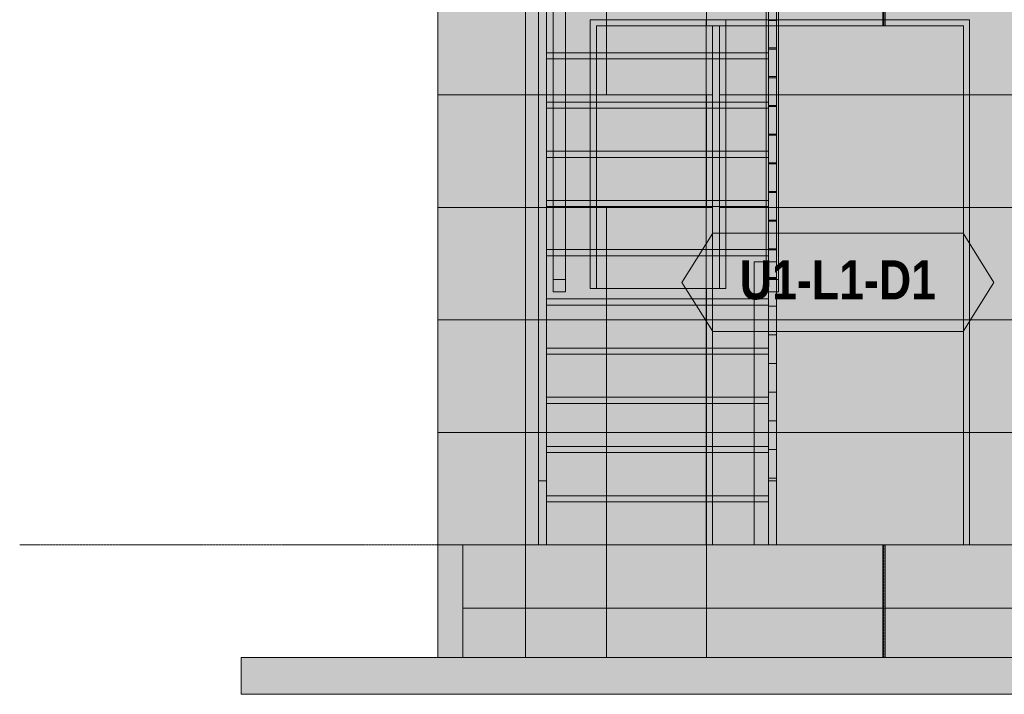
# Model space of a CAD drawing. Header units: millimetres. Extents: x -19865 to 16110, y -15538 to 17249.
# Tile 4 of 35: x -1700 to 2302, y -607 to 2135. Entities that reach past the tile are written whole.
import ezdxf
from ezdxf.enums import TextEntityAlignment as Align

# ---------------------------------------------------------------- set-up
doc = ezdxf.new("R2010")
doc.units = ezdxf.units.MM
doc.linetypes.add('DASHED', pattern=[1.524, 1.27, -0.254])
for name, color, linetype in [('FILL-C_DDC89D', 7, 'Continuous'), ('FILL-C_DEC89D', 7, 'Continuous'), ('FILL-EPS', 7, 'Continuous'), ('FILL-LIGHT', 7, 'Continuous'), ('FILL-TIMBER', 7, 'Continuous'), ('FILL-WHITE', 7, 'Continuous'), ('LINE-C_2E8C94', 7, 'Continuous'), ('LINE-C_337880', 7, 'Continuous'), ('LINE-INK', 7, 'Continuous'), ('LINE-STEEL-DASH', 7, 'DASHED'), ('LINE-STEEL_GREY', 7, 'Continuous'), ('LINE-TEAL_DK', 7, 'Continuous'), ('LINE-TEAL_DK-DASH', 7, 'DASHED'), ('LINE-TIMBER_DK', 7, 'Continuous'), ('TEXT-TEAL_DK', 7, 'Continuous')]:
    doc.layers.add(name, color=color, linetype=linetype)
doc.styles.add('OpenSansCondensed-Bold', font='OpenSansCondensed-Bold.ttf')

msp = doc.modelspace()

# ---------------------------------------------------------------- hatches: boundary and pattern name
at = {"layer": 'FILL-C_DDC89D', "true_color": 0xddc89d}
h = msp.add_hatch(color=256, dxfattribs=at)
h.dxf.hatch_style = 1
h.paths.add_polyline_path([(409, 2670.8), (441, 2670.8), (441, 260), (409, 260)])
h = msp.add_hatch(color=256, dxfattribs=at)
h.dxf.hatch_style = 1
h.paths.add_polyline_path([(1344, 2670.8), (1376, 2670.8), (1376, 260), (1344, 260)])
at = {"layer": 'FILL-C_DEC89D', "true_color": 0xdec89d}
h = msp.add_hatch(color=256, dxfattribs=at)
h.dxf.hatch_style = 1
h.paths.add_polyline_path([(469, 3480), (519, 3480), (519, 1078.3), (519, 1078.3), (469, 1078.3)])
h = msp.add_hatch(color=256, dxfattribs=at)
h.dxf.hatch_style = 1
h.paths.add_polyline_path([(1335, 3480), (1385, 3480), (1385, 1078.3), (1385, 1078.3), (1335, 1078.3)])
h = msp.add_hatch(color=256, dxfattribs=at)
h.dxf.hatch_style = 1
h.paths.add_polyline_path([(469, 1028.2), (469, 1028.2), (469, 3430), (519, 3430), (519, 1028.2)])
h = msp.add_hatch(color=256, dxfattribs=at)
h.dxf.hatch_style = 1
h.paths.add_polyline_path([(1335, 1028.2), (1335, 1028.2), (1335, 3430), (1385, 3430), (1385, 1028.2)])
h = msp.add_hatch(color=256, dxfattribs=at)
h.dxf.hatch_style = 1
h.paths.add_polyline_path([(409, 0), (409, 0), (409, 2301.4), (441, 2301.4), (441, 2301.4), (441, 0)])
h = msp.add_hatch(color=256, dxfattribs=at)
h.dxf.hatch_style = 1
h.paths.add_polyline_path([(1344, 0), (1344, 0), (1344, 2301.4), (1376, 2301.4), (1376, 2301.4), (1376, 0)])
at = {"layer": 'FILL-EPS', "true_color": 0xccffff}
h = msp.add_hatch(color=256, dxfattribs=at)
h.dxf.hatch_style = 1
h.paths.add_polyline_path([(0, 0), (0, 0), (0, 0), (0, 2743.2), (355.6, 2743.2), (355.8, 2744.8), (355.9, 2744.8), (355.9, 0), (355.6, 0), (355.6, 0)])
h = msp.add_hatch(color=256, dxfattribs=at)
h.dxf.hatch_style = 1
h.paths.add_polyline_path([(0, 2743.2), (0, 2743.2), (0, 2743.2), (355.9, 2743.2), (355.9, 0), (355.9, 0), (0, 0)])
h = msp.add_hatch(color=256, dxfattribs=at)
h.dxf.hatch_style = 1
h.paths.add_polyline_path([(0, 2743.2), (0, 2743.2), (355.6, 2743.2), (355.6, 0), (0, 0)])
h = msp.add_hatch(color=256, dxfattribs=at)
h.dxf.hatch_style = 1
h.paths.add_polyline_path([(0, 0), (0, 0), (0, 0), (0, 2743.2), (355.6, 2743.2), (355.6, 2743.2), (355.6, 2743.2), (355.6, 0)])
h = msp.add_hatch(color=256, dxfattribs=at)
h.dxf.hatch_style = 1
h.paths.add_polyline_path([(0, 2743.2), (0, 2743.2), (355.6, 2743.2), (355.6, 2743.2), (355.9, 2743.2), (355.9, 0), (355.9, 0), (355.9, 0), (355.9, -1.6), (355.8, -1.6), (355.6, 0), (0, 0)])
h = msp.add_hatch(color=256, dxfattribs=at)
h.dxf.hatch_style = 1
h.paths.add_polyline_path([(0, 0), (0, 2743.2), (355.9, 2743.2), (355.9, 2743.2), (355.9, 2743.2), (355.9, 0)])
h = msp.add_hatch(color=256, dxfattribs=at)
h.dxf.hatch_style = 1
h.paths.add_polyline_path([(355.9, 2743.2), (11896.5, 2743.2), (11896.5, 0), (8098.9, 0), (8098.9, 2109.1), (7078.4, 2109.1), (7078.4, 0), (5173.5, 0), (5173.5, 2109.1), (4153, 2109.1), (4153, 0), (355.9, 0)])
h.paths.add_polyline_path([(11607.4, 2109.1), (11106.9, 2109.1), (11106.9, 1041.8), (11607.4, 1041.8)], flags=0)
h.paths.add_polyline_path([(9794.9, 1041.8), (9794.9, 2109.1), (8644.4, 2109.1), (8644.4, 1041.8)], flags=0)
h.paths.add_polyline_path([(3607.5, 1041.8), (3607.5, 2109.1), (2457, 2109.1), (2457, 1041.8)], flags=0)
h.paths.add_polyline_path([(1145, 2109.1), (644.5, 2109.1), (644.5, 1041.8), (1145, 1041.8)], flags=0)
h = msp.add_hatch(color=256, dxfattribs=at)
h.dxf.hatch_style = 1
h.paths.add_polyline_path([(355.9, 0), (355.9, 2743.2), (11896.5, 2743.2), (11896.5, 0), (8123.9, 0), (8123.9, 2134.1), (7053.4, 2134.1), (7053.4, 0), (5198.5, 0), (5198.5, 2134.1), (4128, 2134.1), (4128, 0)])
h.paths.add_polyline_path([(11632.4, 1041.8), (11632.4, 2134.1), (11081.9, 2134.1), (11081.9, 1041.8)], flags=0)
h.paths.add_polyline_path([(9819.9, 1041.8), (9819.9, 2134.1), (8619.4, 2134.1), (8619.4, 1041.8)], flags=0)
h.paths.add_polyline_path([(3632.5, 2134.1), (2432, 2134.1), (2432, 1041.8), (3632.5, 1041.8)], flags=0)
h.paths.add_polyline_path([(1170, 2134.1), (619.5, 2134.1), (619.5, 1041.8), (1170, 1041.8)], flags=0)
h = msp.add_hatch(color=256, dxfattribs=at)
h.dxf.hatch_style = 1
h.paths.add_polyline_path([(355.9, 2743.2), (11896.5, 2743.2), (11896.5, 0), (11161.9, 0), (11161.9, 2134.1), (10091.4, 2134.1), (10091.4, 0), (2161.5, 0), (2161.5, 2134.1), (1091, 2134.1), (1091, 0), (355.9, 0)])
h.paths.add_polyline_path([(6707.4, 2134.1), (6707.4, 737), (8582.9, 737), (8582.9, 2134.1)], flags=0)
h.paths.add_polyline_path([(3670, 2134.1), (3670, 737), (5545.5, 737), (5545.5, 2134.1)], flags=0)
h = msp.add_hatch(color=256, dxfattribs=at)
h.dxf.hatch_style = 1
h.paths.add_polyline_path([(355.9, 2743.2), (11896.5, 2743.2), (11896.5, 0), (11136.9, 0), (11136.9, 2109.1), (10116.4, 2109.1), (10116.4, 0), (2136.5, 0), (2136.5, 2109.1), (1116, 2109.1), (1116, 0), (355.9, 0)])
h.paths.add_polyline_path([(6732.4, 737), (8557.9, 737), (8557.9, 2109.1), (6732.4, 2109.1)], flags=0)
h.paths.add_polyline_path([(3695, 737), (5520.5, 737), (5520.5, 2109.1), (3695, 2109.1)], flags=0)
h = msp.add_hatch(color=256, dxfattribs=at)
h.dxf.hatch_style = 1
h.paths.add_polyline_path([(619.5, 2134.1), (1170, 2134.1), (1170, 1041.8), (1145, 1041.8), (1145, 2109.1), (644.5, 2109.1), (644.5, 1041.8), (619.5, 1041.8)])
h = msp.add_hatch(color=256, dxfattribs=at)
h.dxf.hatch_style = 1
h.paths.add_polyline_path([(1091, 2134.1), (1091, 2134.1), (2161.5, 2134.1), (2161.5, 0), (2161.5, 0), (2136.5, 0), (2136.5, 2109.1), (1116, 2109.1), (1116, 0), (1091, 0)])
h = msp.add_hatch(color=256, dxfattribs=at)
h.dxf.hatch_style = 1
h.paths.add_polyline_path([(0, -457.2), (0, 0), (355.9, 0), (355.9, -457.2), (0, -457.2)])
h = msp.add_hatch(color=256, dxfattribs=at)
h.dxf.hatch_style = 1
h.paths.add_polyline_path([(0, -457.2), (0, 0), (101.6, 0), (101.6, -457.2), (0, -457.2)])
h = msp.add_hatch(color=256, dxfattribs=at)
h.dxf.hatch_style = 1
h.paths.add_polyline_path([(0, 0), (0, 0), (0, 0), (0, 0), (101.6, 0), (101.6, -457.2), (101.6, -457.2), (101.6, -457.2), (101.6, -457.2), (101.6, -457.2), (0, -457.2)])
h = msp.add_hatch(color=256, dxfattribs=at)
h.dxf.hatch_style = 1
h.paths.add_polyline_path([(0, 0), (0, 0), (0, 0), (0, 0), (101.6, 0), (101.6, -457.2), (101.6, -457.2), (101.6, -457.2), (101.6, -457.2), (101.6, -457.2), (0, -457.2)])
h = msp.add_hatch(color=256, dxfattribs=at)
h.dxf.hatch_style = 1
h.paths.add_polyline_path([(0, -457.2), (0, 0), (101.6, 0), (101.6, -457.2), (0, -457.2)])
h = msp.add_hatch(color=256, dxfattribs=at)
h.dxf.hatch_style = 1
h.paths.add_polyline_path([(0, 0), (355.9, 0), (355.9, -457.2), (0, -457.2), (0, 0)])
h = msp.add_hatch(color=256, dxfattribs=at)
h.dxf.hatch_style = 1
h.paths.add_polyline_path([(101.6, 0), (355.9, 0), (355.9, -457.2), (355.9, -457.2), (355.9, -457.2), (101.6, -457.2), (101.6, 0)])
h = msp.add_hatch(color=256, dxfattribs=at)
h.dxf.hatch_style = 1
h.paths.add_polyline_path([(101.6, -457.2), (101.6, 0), (355.9, 0), (355.9, 0), (355.9, -457.2)])
h = msp.add_hatch(color=256, dxfattribs=at)
h.dxf.hatch_style = 1
h.paths.add_polyline_path([(355.9, -457.2), (355.9, 0), (11896.5, 0), (11896.5, 0), (11896.5, -457.2)])
h = msp.add_hatch(color=256, dxfattribs=at)
h.dxf.hatch_style = 1
h.paths.add_polyline_path([(355.9, 0), (11896.5, 0), (11896.5, -457.2), (355.9, -457.2), (355.9, 0)])
h = msp.add_hatch(color=256, dxfattribs=at)
h.dxf.hatch_style = 1
h.paths.add_polyline_path([(355.9, -457.2), (355.9, 0), (11896.5, 0), (11896.5, -457.2)])
h = msp.add_hatch(color=256, dxfattribs=at)
h.dxf.hatch_style = 1
h.paths.add_polyline_path([(355.9, 0), (11896.5, 0), (11896.5, -457.2), (355.9, -457.2), (355.9, 0)])
at = {"layer": 'FILL-LIGHT', "true_color": 0xdbdbde}
h = msp.add_hatch(color=256, dxfattribs=at)
h.dxf.hatch_style = 1
h.paths.add_polyline_path([(101.6, 0), (12150.8, 0), (12150.8, -257.2), (101.6, -257.2)])
h = msp.add_hatch(color=256, dxfattribs=at)
h.dxf.hatch_style = 1
h.paths.add_polyline_path([(101.6, -257.2), (101.6, 0), (12150.8, 0), (12150.8, 0), (12150.8, -257.2), (101.6, -257.2)])
h = msp.add_hatch(color=256, dxfattribs=at)
h.dxf.hatch_style = 1
h.paths.add_polyline_path([(-800, -457.2), (13052.4, -457.2), (13052.4, -607.2), (-800, -607.2)])
h = msp.add_hatch(color=256, dxfattribs=at)
h.dxf.hatch_style = 1
h.paths.add_polyline_path([(-800, -607.2), (-800, -457.2), (13052.4, -457.2), (13052.4, -607.2)])
at = {"layer": 'FILL-TIMBER', "true_color": 0xedd6a8}
h = msp.add_hatch(color=256, dxfattribs=at)
h.dxf.hatch_style = 1
h.paths.add_polyline_path([(1344, 2830.9), (1376, 2830.9), (1376, 2019.6), (1344, 2019.6)])
h = msp.add_hatch(color=256, dxfattribs=at)
h.dxf.hatch_style = 1
h.paths.add_polyline_path([(1344, 2019.6), (1344, 2830.9), (1376, 2830.9), (1376, 2019.6)])
h = msp.add_hatch(color=256, dxfattribs=at)
h.dxf.hatch_style = 1
h.paths.add_polyline_path([(1344, 2714.3), (1376, 2714.3), (1376, 1903.1), (1344, 1903.1)])
h = msp.add_hatch(color=256, dxfattribs=at)
h.dxf.hatch_style = 1
h.paths.add_polyline_path([(1344, 1903.1), (1344, 2714.3), (1376, 2714.3), (1376, 1903.1)])
h = msp.add_hatch(color=256, dxfattribs=at)
h.dxf.hatch_style = 1
h.paths.add_polyline_path([(1344, 2597.8), (1376, 2597.8), (1376, 1786.5), (1344, 1786.5)])
h = msp.add_hatch(color=256, dxfattribs=at)
h.dxf.hatch_style = 1
h.paths.add_polyline_path([(1344, 1786.5), (1344, 2597.8), (1376, 2597.8), (1376, 1786.5)])
h = msp.add_hatch(color=256, dxfattribs=at)
h.dxf.hatch_style = 1
h.paths.add_polyline_path([(1344, 2481.2), (1376, 2481.2), (1376, 1669.9), (1344, 1669.9)])
h = msp.add_hatch(color=256, dxfattribs=at)
h.dxf.hatch_style = 1
h.paths.add_polyline_path([(1344, 1669.9), (1344, 2481.2), (1376, 2481.2), (1376, 1669.9)])
h = msp.add_hatch(color=256, dxfattribs=at)
h.dxf.hatch_style = 1
h.paths.add_polyline_path([(1344, 2364.6), (1376, 2364.6), (1376, 1553.3), (1344, 1553.3)])
h = msp.add_hatch(color=256, dxfattribs=at)
h.dxf.hatch_style = 1
h.paths.add_polyline_path([(1344, 1553.3), (1344, 2364.6), (1376, 2364.6), (1376, 1553.3)])
h = msp.add_hatch(color=256, dxfattribs=at)
h.dxf.hatch_style = 1
h.paths.add_polyline_path([(1344, 2248), (1376, 2248), (1376, 1436.7), (1344, 1436.7)])
h = msp.add_hatch(color=256, dxfattribs=at)
h.dxf.hatch_style = 1
h.paths.add_polyline_path([(1344, 1436.7), (1344, 2248), (1376, 2248), (1376, 1436.7)])
h = msp.add_hatch(color=256, dxfattribs=at)
h.dxf.hatch_style = 1
h.paths.add_polyline_path([(441, 2175), (441, 2175), (1344, 2175), (1344, 2000), (1344, 2000), (441, 2000)])
h = msp.add_hatch(color=256, dxfattribs=at)
h.dxf.hatch_style = 1
h.paths.add_polyline_path([(441, 2000), (441, 2175), (1344, 2175), (1344, 1975), (441, 1975)])
h = msp.add_hatch(color=256, dxfattribs=at)
h.dxf.hatch_style = 1
h.paths.add_polyline_path([(1344, 2131.4), (1376, 2131.4), (1376, 1320.1), (1344, 1320.1)])
h = msp.add_hatch(color=256, dxfattribs=at)
h.dxf.hatch_style = 1
h.paths.add_polyline_path([(1344, 1320.1), (1344, 2131.4), (1376, 2131.4), (1376, 1320.1)])
h = msp.add_hatch(color=256, dxfattribs=at)
h.dxf.hatch_style = 1
h.paths.add_polyline_path([(1344, 2014.8), (1376, 2014.8), (1376, 1203.5), (1344, 1203.5)])
h = msp.add_hatch(color=256, dxfattribs=at)
h.dxf.hatch_style = 1
h.paths.add_polyline_path([(1344, 1203.5), (1344, 2014.8), (1376, 2014.8), (1376, 1203.5)])
h = msp.add_hatch(color=256, dxfattribs=at)
h.dxf.hatch_style = 1
h.paths.add_polyline_path([(441, 1975), (441, 2000), (1344, 2000), (1344, 1975)])
h = msp.add_hatch(color=256, dxfattribs=at)
h.dxf.hatch_style = 1
h.paths.add_polyline_path([(441, 1975), (441, 1975), (1344, 1975), (1344, 1800), (1344, 1800), (441, 1800)])
h = msp.add_hatch(color=256, dxfattribs=at)
h.dxf.hatch_style = 1
h.paths.add_polyline_path([(441, 1800), (441, 1975), (1344, 1975), (1344, 1775), (441, 1775)])
h = msp.add_hatch(color=256, dxfattribs=at)
h.dxf.hatch_style = 1
h.paths.add_polyline_path([(1344, 1898.2), (1376, 1898.2), (1376, 1086.9), (1344, 1086.9)])
h = msp.add_hatch(color=256, dxfattribs=at)
h.dxf.hatch_style = 1
h.paths.add_polyline_path([(1344, 1086.9), (1344, 1898.2), (1376, 1898.2), (1376, 1086.9)])
h = msp.add_hatch(color=256, dxfattribs=at)
h.dxf.hatch_style = 1
h.paths.add_polyline_path([(441, 1775), (441, 1800), (1344, 1800), (1344, 1775)])
h = msp.add_hatch(color=256, dxfattribs=at)
h.dxf.hatch_style = 1
h.paths.add_polyline_path([(441, 1775), (441, 1775), (1344, 1775), (1344, 1600), (1344, 1600), (441, 1600)])
h = msp.add_hatch(color=256, dxfattribs=at)
h.dxf.hatch_style = 1
h.paths.add_polyline_path([(441, 1600), (441, 1775), (1344, 1775), (1344, 1575), (441, 1575)])
h = msp.add_hatch(color=256, dxfattribs=at)
h.dxf.hatch_style = 1
h.paths.add_polyline_path([(1344, 1781.6), (1376, 1781.6), (1376, 970.3), (1376, 970.3), (1344, 970.3)])
h = msp.add_hatch(color=256, dxfattribs=at)
h.dxf.hatch_style = 1
h.paths.add_polyline_path([(1344, 970.3), (1344, 970.3), (1344, 1781.6), (1376, 1781.6), (1376, 970.3)])
h = msp.add_hatch(color=256, dxfattribs=at)
h.dxf.hatch_style = 1
h.paths.add_polyline_path([(1344, 1665), (1376, 1665), (1376, 853.7), (1376, 853.7), (1344, 853.7)])
h = msp.add_hatch(color=256, dxfattribs=at)
h.dxf.hatch_style = 1
h.paths.add_polyline_path([(1344, 853.7), (1344, 853.7), (1344, 1665), (1376, 1665), (1376, 853.7)])
h = msp.add_hatch(color=256, dxfattribs=at)
h.dxf.hatch_style = 1
h.paths.add_polyline_path([(441, 1575), (441, 1600), (1344, 1600), (1344, 1575)])
h = msp.add_hatch(color=256, dxfattribs=at)
h.dxf.hatch_style = 1
h.paths.add_polyline_path([(441, 1575), (441, 1575), (1344, 1575), (1344, 1400), (1344, 1400), (441, 1400)])
h = msp.add_hatch(color=256, dxfattribs=at)
h.dxf.hatch_style = 1
h.paths.add_polyline_path([(441, 1400), (441, 1575), (1344, 1575), (1344, 1375), (441, 1375)])
h = msp.add_hatch(color=256, dxfattribs=at)
h.dxf.hatch_style = 1
h.paths.add_polyline_path([(1344, 1548.4), (1376, 1548.4), (1376, 737.1), (1376, 737.1), (1344, 737.1)])
h = msp.add_hatch(color=256, dxfattribs=at)
h.dxf.hatch_style = 1
h.paths.add_polyline_path([(1344, 737.1), (1344, 737.1), (1344, 1548.4), (1376, 1548.4), (1376, 737.1)])
h = msp.add_hatch(color=256, dxfattribs=at)
h.dxf.hatch_style = 1
h.paths.add_polyline_path([(1344, 1431.8), (1376, 1431.8), (1376, 620.5), (1376, 620.5), (1344, 620.5)])
h = msp.add_hatch(color=256, dxfattribs=at)
h.dxf.hatch_style = 1
h.paths.add_polyline_path([(1344, 620.5), (1344, 620.5), (1344, 1431.8), (1376, 1431.8), (1376, 620.5)])
h = msp.add_hatch(color=256, dxfattribs=at)
h.dxf.hatch_style = 1
h.paths.add_polyline_path([(441, 1375), (441, 1400), (1344, 1400), (1344, 1375)])
h = msp.add_hatch(color=256, dxfattribs=at)
h.dxf.hatch_style = 1
h.paths.add_polyline_path([(441, 1375), (441, 1375), (1344, 1375), (1344, 1200), (1344, 1200), (441, 1200)])
h = msp.add_hatch(color=256, dxfattribs=at)
h.dxf.hatch_style = 1
h.paths.add_polyline_path([(441, 1200), (441, 1375), (1344, 1375), (1344, 1175), (441, 1175)])
h = msp.add_hatch(color=256, dxfattribs=at)
h.dxf.hatch_style = 1
h.paths.add_polyline_path([(1344, 1315.2), (1376, 1315.2), (1376, 503.9), (1376, 503.9), (1344, 503.9)])
h = msp.add_hatch(color=256, dxfattribs=at)
h.dxf.hatch_style = 1
h.paths.add_polyline_path([(1344, 503.9), (1344, 503.9), (1344, 1315.2), (1376, 1315.2), (1376, 503.9)])
h = msp.add_hatch(color=256, dxfattribs=at)
h.dxf.hatch_style = 1
h.paths.add_polyline_path([(441, 1175), (441, 1200), (1344, 1200), (1344, 1175)])
h = msp.add_hatch(color=256, dxfattribs=at)
h.dxf.hatch_style = 1
h.paths.add_polyline_path([(441, 1175), (441, 1175), (1344, 1175), (1344, 1000), (441, 1000)])
h = msp.add_hatch(color=256, dxfattribs=at)
h.dxf.hatch_style = 1
h.paths.add_polyline_path([(441, 1000), (441, 1175), (1344, 1175), (1344, 975), (441, 975)])
h = msp.add_hatch(color=256, dxfattribs=at)
h.dxf.hatch_style = 1
h.paths.add_polyline_path([(1344, 1198.7), (1376, 1198.7), (1376, 387.4), (1376, 387.4), (1344, 387.4)])
h = msp.add_hatch(color=256, dxfattribs=at)
h.dxf.hatch_style = 1
h.paths.add_polyline_path([(1344, 387.4), (1344, 387.4), (1344, 1198.7), (1376, 1198.7), (1376, 387.4)])
h = msp.add_hatch(color=256, dxfattribs=at)
h.dxf.hatch_style = 1
h.paths.add_polyline_path([(1286, 1150), (1376, 1150), (1376, 1078.3), (1385, 1078.3), (1385, 1028.2), (1376, 1028.2), (1376, 260), (1376, 260), (1376, 0), (1376, 0), (1344, 0), (1344, 0), (1344, 0), (1286, 0), (1286, 1150)])
h = msp.add_hatch(color=256, dxfattribs=at)
h.dxf.hatch_style = 1
h.paths.add_polyline_path([(1286, 0), (1286, 0), (1286, 1150), (1376, 1150), (1376, 1150), (1376, 0)])
h = msp.add_hatch(color=256, dxfattribs=at)
h.dxf.hatch_style = 1
h.paths.add_polyline_path([(1344, 1082.1), (1376, 1082.1), (1376, 270.8), (1376, 270.8), (1344, 270.8)])
h = msp.add_hatch(color=256, dxfattribs=at)
h.dxf.hatch_style = 1
h.paths.add_polyline_path([(1344, 270.8), (1344, 270.8), (1344, 1082.1), (1376, 1082.1), (1376, 270.8)])
h = msp.add_hatch(color=256, dxfattribs=at)
h.dxf.hatch_style = 1
h.paths.add_polyline_path([(469, 1028.2), (469, 1078.3), (519, 1078.3), (519, 1028.2), (469, 1028.2)])
h = msp.add_hatch(color=256, dxfattribs=at)
h.dxf.hatch_style = 1
h.paths.add_polyline_path([(441, 975), (441, 1000), (1344, 1000), (1344, 1000), (1344, 975), (441, 975)])
h = msp.add_hatch(color=256, dxfattribs=at)
h.dxf.hatch_style = 1
h.paths.add_polyline_path([(441, 975), (1344, 975), (1344, 800), (441, 800)])
h = msp.add_hatch(color=256, dxfattribs=at)
h.dxf.hatch_style = 1
h.paths.add_polyline_path([(441, 800), (441, 975), (1344, 975), (1344, 775), (441, 775)])
h = msp.add_hatch(color=256, dxfattribs=at)
h.dxf.hatch_style = 1
h.paths.add_polyline_path([(441, 775), (441, 800), (1344, 800), (1344, 800), (1344, 775), (441, 775)])
h = msp.add_hatch(color=256, dxfattribs=at)
h.dxf.hatch_style = 1
h.paths.add_polyline_path([(441, 775), (1344, 775), (1344, 600), (441, 600)])
h = msp.add_hatch(color=256, dxfattribs=at)
h.dxf.hatch_style = 1
h.paths.add_polyline_path([(441, 600), (441, 775), (1344, 775), (1344, 575), (441, 575)])
h = msp.add_hatch(color=256, dxfattribs=at)
h.dxf.hatch_style = 1
h.paths.add_polyline_path([(441, 575), (441, 600), (1344, 600), (1344, 600), (1344, 575), (441, 575)])
h = msp.add_hatch(color=256, dxfattribs=at)
h.dxf.hatch_style = 1
h.paths.add_polyline_path([(441, 575), (1344, 575), (1344, 400), (441, 400)])
h = msp.add_hatch(color=256, dxfattribs=at)
h.dxf.hatch_style = 1
h.paths.add_polyline_path([(441, 400), (441, 575), (1344, 575), (1344, 375), (441, 375)])
h = msp.add_hatch(color=256, dxfattribs=at)
h.dxf.hatch_style = 1
h.paths.add_polyline_path([(441, 375), (441, 400), (1344, 400), (1344, 400), (1344, 375), (441, 375)])
h = msp.add_hatch(color=256, dxfattribs=at)
h.dxf.hatch_style = 1
h.paths.add_polyline_path([(441, 375), (441, 375), (1344, 375), (1344, 200), (1344, 200), (1344, 200), (441, 200)])
h = msp.add_hatch(color=256, dxfattribs=at)
h.dxf.hatch_style = 1
h.paths.add_polyline_path([(441, 200), (441, 375), (1344, 375), (1344, 175), (1344, 175), (441, 175)])
h = msp.add_hatch(color=256, dxfattribs=at)
h.dxf.hatch_style = 1
h.paths.add_polyline_path([(409, 0), (409, 0), (409, 260), (441, 260), (441, 0)])
h = msp.add_hatch(color=256, dxfattribs=at)
h.dxf.hatch_style = 1
h.paths.add_polyline_path([(441, 175), (441, 200), (1344, 200), (1344, 200), (1344, 175), (441, 175)])
h = msp.add_hatch(color=256, dxfattribs=at)
h.dxf.hatch_style = 1
h.paths.add_polyline_path([(441, 175), (441, 175), (1344, 175), (1344, 0), (1344, 0), (441, 0)])
h = msp.add_hatch(color=256, dxfattribs=at)
h.dxf.hatch_style = 1
h.paths.add_polyline_path([(441, 0), (441, 175), (1344, 175), (1344, 0)])
at = {"layer": 'FILL-WHITE', "true_color": 0xffffff}
h = msp.add_hatch(color=256, dxfattribs=at)
h.dxf.hatch_style = 1
h.paths.add_polyline_path([(1091, 0), (1091, 2133.6), (2161, 2133.6), (2161, 0)])
h = msp.add_hatch(color=256, dxfattribs=at)
h.dxf.hatch_style = 1
h.paths.add_polyline_path([(1091, 0), (1091, 2133.6), (2161, 2133.6), (2161, 0)])
h = msp.add_hatch(color=256, dxfattribs=at)
h.dxf.hatch_style = 1
h.paths.add_polyline_path([(1091, 0), (1091, 2133.6), (2161, 2133.6), (2161, 0)])
h = msp.add_hatch(color=256, dxfattribs=at)
h.dxf.hatch_style = 1
h.paths.add_polyline_path([(992.1, 1066.8), (1117.1, 1266.8), (2134.9, 1266.8), (2259.9, 1066.8), (2134.9, 866.8), (1117.1, 866.8)])

# ---------------------------------------------------------------- linework, layer by layer
at = {"layer": 'LINE-C_2E8C94', "lineweight": 5}
for points in [[(0, 0), (0, 0), (0, 0), (0, 2743.2), (355.6, 2743.2), (355.8, 2744.8), (355.9, 2744.8), (355.9, 0), (355.6, 0), (355.6, 0)], [(0, 2743.2), (0, 2743.2), (0, 2743.2), (355.9, 2743.2), (355.9, 0), (355.9, 0), (0, 0)], [(0, 2743.2), (0, 2743.2), (355.6, 2743.2), (355.6, 0), (0, 0)], [(0, 0), (0, 0), (0, 0), (0, 2743.2), (355.6, 2743.2), (355.6, 2743.2), (355.6, 2743.2), (355.6, 0)], [(0, 2743.2), (0, 2743.2), (355.6, 2743.2), (355.6, 2743.2), (355.9, 2743.2), (355.9, 0), (355.9, 0), (355.9, 0), (355.9, -1.6), (355.8, -1.6), (355.6, 0), (0, 0)], [(0, 0), (0, 2743.2), (355.9, 2743.2), (355.9, 2743.2), (355.9, 2743.2), (355.9, 0)], [(355.9, 2743.2), (11896.5, 2743.2), (11896.5, 0), (8098.9, 0), (8098.9, 2109.1), (7078.4, 2109.1), (7078.4, 0), (5173.5, 0), (5173.5, 2109.1), (4153, 2109.1), (4153, 0), (355.9, 0)], [(355.9, 0), (355.9, 2743.2), (11896.5, 2743.2), (11896.5, 0), (8123.9, 0), (8123.9, 2134.1), (7053.4, 2134.1), (7053.4, 0), (5198.5, 0), (5198.5, 2134.1), (4128, 2134.1), (4128, 0)], [(355.9, 2743.2), (11896.5, 2743.2), (11896.5, 0), (11161.9, 0), (11161.9, 2134.1), (10091.4, 2134.1), (10091.4, 0), (2161.5, 0), (2161.5, 2134.1), (1091, 2134.1), (1091, 0), (355.9, 0)], [(355.9, 2743.2), (11896.5, 2743.2), (11896.5, 0), (11136.9, 0), (11136.9, 2109.1), (10116.4, 2109.1), (10116.4, 0), (2136.5, 0), (2136.5, 2109.1), (1116, 2109.1), (1116, 0), (355.9, 0)], [(619.5, 2134.1), (1170, 2134.1), (1170, 1041.8), (1145, 1041.8), (1145, 2109.1), (644.5, 2109.1), (644.5, 1041.8), (619.5, 1041.8)], [(1170, 2134.1), (619.5, 2134.1), (619.5, 1041.8), (1170, 1041.8)], [(1091, 2134.1), (1091, 2134.1), (2161.5, 2134.1), (2161.5, 0), (2161.5, 0), (2136.5, 0), (2136.5, 2109.1), (1116, 2109.1), (1116, 0), (1091, 0)], [(1145, 2109.1), (644.5, 2109.1), (644.5, 1041.8), (1145, 1041.8)], [(0, -457.2), (0, 0), (355.9, 0), (355.9, -457.2), (0, -457.2)], [(0, -457.2), (0, 0), (101.6, 0), (101.6, -457.2), (0, -457.2)], [(0, 0), (0, 0), (0, 0), (0, 0), (101.6, 0), (101.6, -457.2), (101.6, -457.2), (101.6, -457.2), (101.6, -457.2), (101.6, -457.2), (0, -457.2)], [(0, 0), (0, 0), (0, 0), (0, 0), (101.6, 0), (101.6, -457.2), (101.6, -457.2), (101.6, -457.2), (101.6, -457.2), (101.6, -457.2), (0, -457.2)], [(0, -457.2), (0, 0), (101.6, 0), (101.6, -457.2), (0, -457.2)], [(0, 0), (355.9, 0), (355.9, -457.2), (0, -457.2), (0, 0)], [(101.6, 0), (355.9, 0), (355.9, -457.2), (355.9, -457.2), (355.9, -457.2), (101.6, -457.2), (101.6, 0)], [(101.6, -457.2), (101.6, 0), (355.9, 0), (355.9, 0), (355.9, -457.2)], [(355.9, -457.2), (355.9, 0), (11896.5, 0), (11896.5, 0), (11896.5, -457.2)], [(355.9, 0), (11896.5, 0), (11896.5, -457.2), (355.9, -457.2), (355.9, 0)], [(355.9, -457.2), (355.9, 0), (11896.5, 0), (11896.5, -457.2)], [(355.9, 0), (11896.5, 0), (11896.5, -457.2), (355.9, -457.2), (355.9, 0)]]:
    msp.add_lwpolyline(points, close=True, dxfattribs=at)
at = {"layer": 'LINE-C_337880', "lineweight": 5}
for p, q in [((685.8, 1828.8), (685.8, 2286)), ((685.8, 1828.8), (685.8, 2286)), ((1092.2, 2110.1), (1092.2, 2286)), ((1808.2, 2110.1), (1808.2, 2286)), ((1817.8, 2110.1), (1817.8, 2286)), ((1092.2, 2110.1), (1092.2, 2133.1)), ((1808.2, 2110.1), (1808.2, 2133.1)), ((1817.8, 2110.1), (1817.8, 2133.1)), ((1, 1828.8), (354.8, 1828.8)), ((1, 1828.8), (354.8, 1828.8)), ((1, 1828.8), (354.6, 1828.8)), ((1, 1828.8), (354.6, 1828.8)), ((1, 1828.8), (354.8, 1828.8)), ((1, 1828.8), (354.8, 1828.8)), ((356.9, 1828.8), (643.5, 1828.8)), ((356.9, 1828.8), (618.5, 1828.8)), ((356.9, 1828.8), (685.8, 1828.8)), ((356.9, 1828.8), (685.8, 1828.8)), ((620.5, 1828.8), (643.5, 1828.8)), ((685.8, 1828.8), (1090, 1828.8)), ((685.8, 1828.8), (1092.2, 1828.8)), ((1092.2, 1371.6), (1092.2, 1828.8)), ((1092.2, 1828.8), (1115, 1828.8)), ((1092.2, 1371.6), (1092.2, 1828.8)), ((1092.2, 1828.8), (1115, 1828.8)), ((1146, 1828.8), (2456, 1828.8)), ((1146, 1828.8), (1169, 1828.8)), ((1171, 1828.8), (2431, 1828.8)), ((2137.5, 1828.8), (2160.5, 1828.8)), ((2137.5, 1828.8), (3694, 1828.8)), ((2162.5, 1828.8), (3669, 1828.8)), ((1, 1371.6), (354.8, 1371.6)), ((1, 1371.6), (354.8, 1371.6)), ((1, 1371.6), (354.6, 1371.6)), ((1, 1371.6), (354.6, 1371.6)), ((1, 1371.6), (354.8, 1371.6)), ((1, 1371.6), (354.8, 1371.6)), ((356.9, 1371.6), (643.5, 1371.6)), ((356.9, 1371.6), (618.5, 1371.6)), ((356.9, 1371.6), (685.8, 1371.6)), ((356.9, 1371.6), (685.8, 1371.6)), ((620.5, 1371.6), (643.5, 1371.6)), ((685.8, 914.4), (685.8, 1371.6)), ((685.8, 1371.6), (1090, 1371.6)), ((685.8, 914.4), (685.8, 1371.6)), ((685.8, 1371.6), (1092.2, 1371.6)), ((1092.2, 1371.6), (1115, 1371.6)), ((1092.2, 1371.6), (1115, 1371.6)), ((1146, 1371.6), (2456, 1371.6)), ((1146, 1371.6), (1169, 1371.6)), ((1171, 1371.6), (2431, 1371.6)), ((2137.5, 1371.6), (2160.5, 1371.6)), ((2137.5, 1371.6), (3694, 1371.6)), ((2162.5, 1371.6), (3669, 1371.6)), ((1092.2, 914.4), (1092.2, 1040.8)), ((1092.2, 914.4), (1092.2, 1040.8)), ((1, 914.4), (354.8, 914.4)), ((1, 914.4), (354.8, 914.4)), ((1, 914.4), (354.6, 914.4)), ((1, 914.4), (354.6, 914.4)), ((1, 914.4), (354.8, 914.4)), ((1, 914.4), (354.8, 914.4)), ((356.9, 914.4), (685.8, 914.4)), ((356.9, 914.4), (685.8, 914.4)), ((356.9, 914.4), (685.8, 914.4)), ((356.9, 914.4), (685.8, 914.4)), ((685.8, 457.2), (685.8, 914.4)), ((685.8, 914.4), (1092.2, 914.4)), ((685.8, 457.2), (685.8, 914.4)), ((685.8, 914.4), (1092.2, 914.4)), ((685.8, 914.4), (1090, 914.4)), ((685.8, 914.4), (1092.2, 914.4)), ((1092.2, 914.4), (3124.2, 914.4)), ((1092.2, 914.4), (3124.2, 914.4)), ((1092.2, 457.2), (1092.2, 914.4)), ((1092.2, 914.4), (1115, 914.4)), ((1092.2, 457.2), (1092.2, 914.4)), ((1092.2, 914.4), (1115, 914.4)), ((2137.5, 914.4), (2160.5, 914.4)), ((2137.5, 914.4), (3694, 914.4)), ((2162.5, 914.4), (3669, 914.4)), ((1, 457.2), (354.8, 457.2)), ((1, 457.2), (354.8, 457.2)), ((1, 457.2), (354.6, 457.2)), ((1, 457.2), (354.6, 457.2)), ((1, 457.2), (354.8, 457.2)), ((1, 457.2), (354.8, 457.2)), ((356.9, 457.2), (685.8, 457.2)), ((356.9, 457.2), (685.8, 457.2)), ((356.9, 457.2), (685.8, 457.2)), ((356.9, 457.2), (685.8, 457.2)), ((685.8, 457.2), (1092.2, 457.2)), ((685.8, 457.2), (1092.2, 457.2)), ((685.8, 1), (685.8, 457.2)), ((685.8, 457.2), (1090, 457.2)), ((685.8, 1), (685.8, 457.2)), ((685.8, 457.2), (1092.2, 457.2)), ((1092.2, 1), (1092.2, 457.2)), ((1092.2, 457.2), (3124.2, 457.2)), ((1092.2, 1), (1092.2, 457.2)), ((1092.2, 457.2), (3124.2, 457.2)), ((1092.2, 457.2), (1115, 457.2)), ((1092.2, 457.2), (1115, 457.2)), ((2137.5, 457.2), (2160.5, 457.2)), ((2137.5, 457.2), (3845, 457.2)), ((2162.5, 457.2), (3845, 457.2)), ((685.8, -456.2), (685.8, -1)), ((685.8, -456.2), (685.8, -1)), ((1092.2, -456.2), (1092.2, -1)), ((1092.2, -456.2), (1092.2, -1)), ((1808.2, -456.2), (1808.2, -1)), ((1808.2, -456.2), (1808.2, -1)), ((1817.8, -456.2), (1817.8, -1)), ((1817.8, -456.2), (1817.8, -1))]:
    msp.add_line(p, q, dxfattribs=at)
at = {"layer": 'LINE-INK', "lineweight": 5}
msp.add_lwpolyline([(1091, 0), (1091, 0), (1091, 2133.6), (1091, 2133.6), (1091, 2133.6), (2161, 2133.6), (2161, 2133.6), (2161, 2133.6), (2161, 0), (2161, 0), (2161, 0), (1091, 0)], close=True, dxfattribs=at)
msp.add_lwpolyline([(1091, 0), (1091, 0), (1091, 2133.6), (1091, 2133.6), (1091, 2133.6), (2161, 2133.6), (2161, 2133.6), (2161, 2133.6), (2161, 0), (2161, 0), (2161, 0), (1091, 0)], close=True, dxfattribs=at)
at = {"layer": 'LINE-STEEL-DASH', "lineweight": 5}
msp.add_line((-1700, 0), (13152.4, 0), dxfattribs=at)
at = {"layer": 'LINE-STEEL_GREY', "lineweight": 5}
for points in [[(101.6, 0), (12150.8, 0), (12150.8, -257.2), (101.6, -257.2)], [(101.6, -257.2), (101.6, 0), (12150.8, 0), (12150.8, 0), (12150.8, -257.2), (101.6, -257.2)], [(-800, -457.2), (13052.4, -457.2), (13052.4, -607.2), (-800, -607.2)], [(-800, -607.2), (-800, -457.2), (13052.4, -457.2), (13052.4, -607.2)]]:
    msp.add_lwpolyline(points, close=True, dxfattribs=at)
at = {"layer": 'LINE-TEAL_DK', "lineweight": 5}
msp.add_lwpolyline([(992.1, 1066.8), (1117.1, 1266.8), (2134.9, 1266.8), (2259.9, 1066.8), (2134.9, 866.8), (1117.1, 866.8)], close=True, dxfattribs=at)
at = {"layer": 'LINE-TEAL_DK-DASH', "lineweight": 5}
for p, q in [((1813, 2110.1), (1813, 2742.2)), ((1813, 2110.1), (1813, 2133.1)), ((1813, -456.2), (1813, -1)), ((1813, -456.2), (1813, -1))]:
    msp.add_line(p, q, dxfattribs=at)
at = {"layer": 'LINE-TIMBER_DK', "lineweight": 5}
for points in [[(469, 3480), (519, 3480), (519, 1078.3), (519, 1078.3), (469, 1078.3)], [(1335, 3480), (1385, 3480), (1385, 1078.3), (1385, 1078.3), (1335, 1078.3)], [(469, 1028.2), (469, 1028.2), (469, 3430), (519, 3430), (519, 1028.2)], [(1335, 1028.2), (1335, 1028.2), (1335, 3430), (1385, 3430), (1385, 1028.2)], [(1344, 2830.9), (1376, 2830.9), (1376, 2019.6), (1344, 2019.6)], [(1344, 2019.6), (1344, 2830.9), (1376, 2830.9), (1376, 2019.6)], [(1344, 2714.3), (1376, 2714.3), (1376, 1903.1), (1344, 1903.1)], [(1344, 1903.1), (1344, 2714.3), (1376, 2714.3), (1376, 1903.1)], [(409, 2670.8), (441, 2670.8), (441, 260), (409, 260)], [(1344, 2670.8), (1376, 2670.8), (1376, 260), (1344, 260)], [(1344, 2597.8), (1376, 2597.8), (1376, 1786.5), (1344, 1786.5)], [(1344, 1786.5), (1344, 2597.8), (1376, 2597.8), (1376, 1786.5)], [(1344, 2481.2), (1376, 2481.2), (1376, 1669.9), (1344, 1669.9)], [(1344, 1669.9), (1344, 2481.2), (1376, 2481.2), (1376, 1669.9)], [(1344, 2364.6), (1376, 2364.6), (1376, 1553.3), (1344, 1553.3)], [(1344, 1553.3), (1344, 2364.6), (1376, 2364.6), (1376, 1553.3)], [(409, 0), (409, 0), (409, 2301.4), (441, 2301.4), (441, 2301.4), (441, 0)], [(1344, 0), (1344, 0), (1344, 2301.4), (1376, 2301.4), (1376, 2301.4), (1376, 0)], [(1344, 2248), (1376, 2248), (1376, 1436.7), (1344, 1436.7)], [(1344, 1436.7), (1344, 2248), (1376, 2248), (1376, 1436.7)], [(441, 2175), (441, 2175), (1344, 2175), (1344, 2000), (1344, 2000), (441, 2000)], [(441, 2000), (441, 2175), (1344, 2175), (1344, 1975), (441, 1975)], [(1344, 2131.4), (1376, 2131.4), (1376, 1320.1), (1344, 1320.1)], [(1344, 1320.1), (1344, 2131.4), (1376, 2131.4), (1376, 1320.1)], [(1344, 2014.8), (1376, 2014.8), (1376, 1203.5), (1344, 1203.5)], [(1344, 1203.5), (1344, 2014.8), (1376, 2014.8), (1376, 1203.5)], [(441, 1975), (441, 2000), (1344, 2000), (1344, 1975)], [(441, 1975), (441, 1975), (1344, 1975), (1344, 1800), (1344, 1800), (441, 1800)], [(441, 1800), (441, 1975), (1344, 1975), (1344, 1775), (441, 1775)], [(1344, 1898.2), (1376, 1898.2), (1376, 1086.9), (1344, 1086.9)], [(1344, 1086.9), (1344, 1898.2), (1376, 1898.2), (1376, 1086.9)], [(441, 1775), (441, 1800), (1344, 1800), (1344, 1775)], [(441, 1775), (441, 1775), (1344, 1775), (1344, 1600), (1344, 1600), (441, 1600)], [(441, 1600), (441, 1775), (1344, 1775), (1344, 1575), (441, 1575)], [(1344, 1781.6), (1376, 1781.6), (1376, 970.3), (1376, 970.3), (1344, 970.3)], [(1344, 970.3), (1344, 970.3), (1344, 1781.6), (1376, 1781.6), (1376, 970.3)], [(1344, 1665), (1376, 1665), (1376, 853.7), (1376, 853.7), (1344, 853.7)], [(1344, 853.7), (1344, 853.7), (1344, 1665), (1376, 1665), (1376, 853.7)], [(441, 1575), (441, 1600), (1344, 1600), (1344, 1575)], [(441, 1575), (441, 1575), (1344, 1575), (1344, 1400), (1344, 1400), (441, 1400)], [(441, 1400), (441, 1575), (1344, 1575), (1344, 1375), (441, 1375)], [(1344, 1548.4), (1376, 1548.4), (1376, 737.1), (1376, 737.1), (1344, 737.1)], [(1344, 737.1), (1344, 737.1), (1344, 1548.4), (1376, 1548.4), (1376, 737.1)], [(1344, 1431.8), (1376, 1431.8), (1376, 620.5), (1376, 620.5), (1344, 620.5)], [(1344, 620.5), (1344, 620.5), (1344, 1431.8), (1376, 1431.8), (1376, 620.5)], [(441, 1375), (441, 1400), (1344, 1400), (1344, 1375)], [(441, 1375), (441, 1375), (1344, 1375), (1344, 1200), (1344, 1200), (441, 1200)], [(441, 1200), (441, 1375), (1344, 1375), (1344, 1175), (441, 1175)], [(1344, 1315.2), (1376, 1315.2), (1376, 503.9), (1376, 503.9), (1344, 503.9)], [(1344, 503.9), (1344, 503.9), (1344, 1315.2), (1376, 1315.2), (1376, 503.9)], [(441, 1175), (441, 1200), (1344, 1200), (1344, 1175)], [(441, 1175), (441, 1175), (1344, 1175), (1344, 1000), (441, 1000)], [(441, 1000), (441, 1175), (1344, 1175), (1344, 975), (441, 975)], [(1344, 1198.7), (1376, 1198.7), (1376, 387.4), (1376, 387.4), (1344, 387.4)], [(1344, 387.4), (1344, 387.4), (1344, 1198.7), (1376, 1198.7), (1376, 387.4)], [(1286, 1150), (1376, 1150), (1376, 1078.3), (1385, 1078.3), (1385, 1028.2), (1376, 1028.2), (1376, 260), (1376, 260), (1376, 0), (1376, 0), (1344, 0), (1344, 0), (1344, 0), (1286, 0), (1286, 1150)], [(1286, 0), (1286, 0), (1286, 1150), (1376, 1150), (1376, 1150), (1376, 0)], [(1344, 1082.1), (1376, 1082.1), (1376, 270.8), (1376, 270.8), (1344, 270.8)], [(1344, 270.8), (1344, 270.8), (1344, 1082.1), (1376, 1082.1), (1376, 270.8)], [(469, 1028.2), (469, 1078.3), (519, 1078.3), (519, 1028.2), (469, 1028.2)], [(441, 975), (441, 1000), (1344, 1000), (1344, 1000), (1344, 975), (441, 975)], [(441, 975), (1344, 975), (1344, 800), (441, 800)], [(441, 800), (441, 975), (1344, 975), (1344, 775), (441, 775)], [(441, 775), (441, 800), (1344, 800), (1344, 800), (1344, 775), (441, 775)], [(441, 775), (1344, 775), (1344, 600), (441, 600)], [(441, 600), (441, 775), (1344, 775), (1344, 575), (441, 575)], [(441, 575), (441, 600), (1344, 600), (1344, 600), (1344, 575), (441, 575)], [(441, 575), (1344, 575), (1344, 400), (441, 400)], [(441, 400), (441, 575), (1344, 575), (1344, 375), (441, 375)], [(441, 375), (441, 400), (1344, 400), (1344, 400), (1344, 375), (441, 375)], [(441, 375), (441, 375), (1344, 375), (1344, 200), (1344, 200), (1344, 200), (441, 200)], [(441, 200), (441, 375), (1344, 375), (1344, 175), (1344, 175), (441, 175)], [(409, 0), (409, 0), (409, 260), (441, 260), (441, 0)], [(441, 175), (441, 200), (1344, 200), (1344, 200), (1344, 175), (441, 175)], [(441, 175), (441, 175), (1344, 175), (1344, 0), (1344, 0), (441, 0)], [(441, 0), (441, 175), (1344, 175), (1344, 0)]]:
    msp.add_lwpolyline(points, close=True, dxfattribs=at)

# ---------------------------------------------------------------- texts
at = {"layer": 'TEXT-TEAL_DK', "style": 'OpenSansCondensed-Bold'}
msp.add_text('U1-L1-D1', height=158.75, dxfattribs=at).set_placement((1626, 998), align=Align.CENTER)

doc.saveas('drawing.dxf')
